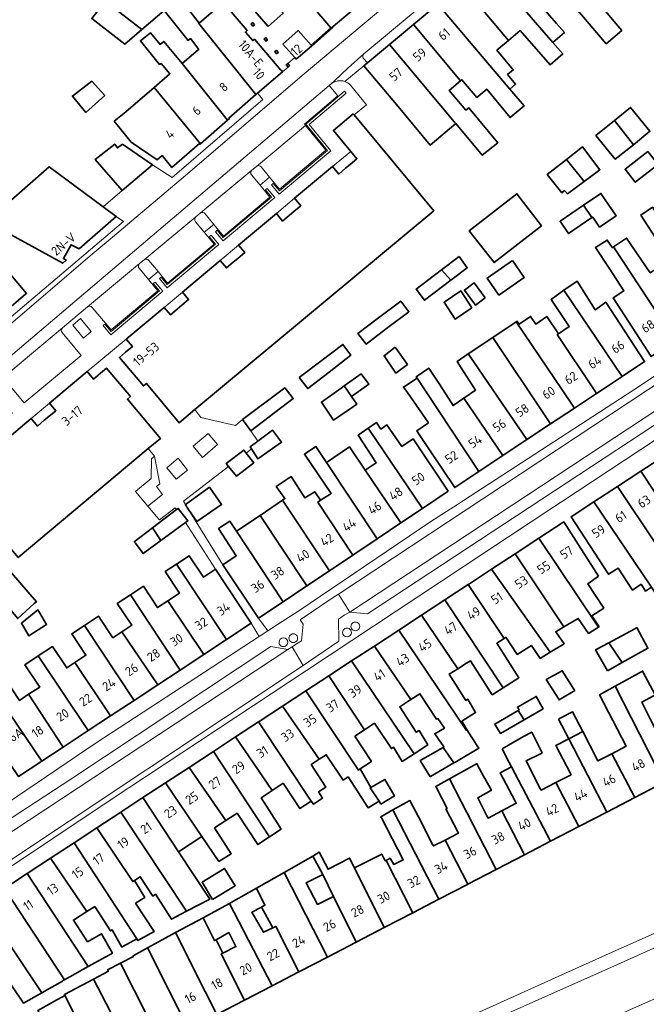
# Model space of a CAD drawing. Extents: x 152761 to 155748, y 459947 to 462743.
# Tile 249 of 256: x 154899 to 154992, y 462409 to 462555. Entities that reach past the tile are written whole.
import ezdxf
from ezdxf.enums import TextEntityAlignment as Align

# ---------------------------------------------------------------- set-up
doc = ezdxf.new("R2010")
doc.units = 0
doc.header["$LTSCALE"] = 0.75
for name, color, linetype, lineweight in [('B-RO-GR-BEPLANTING_CULTUUR_HEESTERS-GV', 251, 'CONTINUOUS', 18), ('B-RO-GR-GROENVOORZIENING-GV', 251, 'CONTINUOUS', 18), ('B-RO-IE-TERREINAFSCHEIDING_KUNSTMATIG_HEKWERK-G', 251, 'IE-TERREINAFSCHEIDING-KUNSTMATIG', 18), ('B-RO-IE-TERREINAFSCHEIDING_KUNSTMATIG_MUUR-G', 251, 'IE-TERREINAFSCHEIDING-KUNSTMATIG-DICHT', 18), ('B-RO-IE-TERREINAFSCHEIDING_KUNSTMATIG_MUUR-GV', 251, 'CONTINUOUS', 18), ('B-RO-OG-BEBOUWING-GV', 6, 'CONTINUOUS', 35), ('B-RO-OG-BEBOUWING-T18', 1, 'CONTINUOUS', 18), ('B-RO-VH-VERHARDING_ASFALT-GV', 251, 'CONTINUOUS', 18), ('B-RO-VH-VERHARDING_BETONSTRAATSTEEN-GV', 251, 'CONTINUOUS', 18), ('B-RO-VH-VERHARDING_STRAATBAKSTEEN-GV', 251, 'CONTINUOUS', 18), ('B-RO-VH-VERHARDING_TEGEL-GV', 251, 'CONTINUOUS', 18)]:
    doc.layers.add(name, color=color, linetype=linetype, lineweight=lineweight)
doc.styles.add('NLCS-ISO-M200-T18', font='NLCS-ISO.ttf', dxfattribs={"height": 0.36})
doc.linetypes.add('IE-TERREINAFSCHEIDING-KUNSTMATIG', pattern='A,4,[82,NLCS.SHX,S=0.75,R=90,X=0,Y=0],4,-2', length=10)
doc.linetypes.add('IE-TERREINAFSCHEIDING-KUNSTMATIG-DICHT', pattern='A,8,-1,[82,NLCS.SHX,S=0.75,R=90,X=0,Y=0],-1', length=10)

msp = doc.modelspace()

# ---------------------------------------------------------------- linework, layer by layer
at = {"layer": 'B-RO-GR-BEPLANTING_CULTUUR_HEESTERS-GV', "flags": 128}
msp.add_lwpolyline([(154918.95, 462490.186), (154918.5, 462489.786), (154918.449, 462486.887), (154916.148, 462484.989), (154917.966, 462482.81), (154920.088, 462484.557), (154919.209, 462485.696), (154919.715, 462486.087)], close=True, dxfattribs=at)
at = {"layer": 'B-RO-GR-GROENVOORZIENING-GV'}
for points in [[(154933.306, 462532.427, 0.4163641), (154933.272, 462531.74)], [(154934.697, 462532.916, 0.4240263), (154933.973, 462533.001)], [(154926.397, 462525.983, 0.4161229), (154925.683, 462526.082)], [(154925.044, 462525.543, 0.3834874), (154924.993, 462524.826)], [(154918.091, 462519.106, 0.4069998), (154917.398, 462519.186)], [(154916.718, 462518.629, 0.3988194), (154916.66, 462517.942)], [(154949.22, 462465.053, 1.0007785), (154947.935, 462465.053)], [(154947.935, 462465.053, 1.0007785), (154949.22, 462465.053)], [(154940.064, 462463.319, 1.0007785), (154938.779, 462463.319)], [(154947.993, 462464.169, 1.0007785), (154946.708, 462464.169)], [(154946.708, 462464.169, 0.9992221), (154947.993, 462464.169)], [(154938.597, 462462.717, 0.9992221), (154937.312, 462462.717)], [(154937.312, 462462.717, 1.0007785), (154938.597, 462462.717)], [(154938.779, 462463.319, 1.0007785), (154940.064, 462463.319)]]:
    msp.add_lwpolyline(points, format="xyb", dxfattribs=at)
at = {"layer": 'B-RO-GR-GROENVOORZIENING-GV', "flags": 128}
for points in [[(154933.272, 462531.74), (154934.518, 462530.221), (154935.932, 462531.394), (154934.697, 462532.916)], [(154933.973, 462533.001), (154933.306, 462532.427)], [(154924.993, 462524.826), (154926.278, 462523.271), (154927.694, 462524.413), (154926.397, 462525.983)], [(154925.683, 462526.082), (154925.044, 462525.543)], [(154916.66, 462517.942), (154918.049, 462516.281), (154919.457, 462517.454), (154918.091, 462519.106)], [(154917.398, 462519.186), (154916.718, 462518.629)]]:
    msp.add_lwpolyline(points, dxfattribs=at)
for points in [[(154908.005, 462510.515), (154906.855, 462509.555), (154908.447, 462507.649), (154909.596, 462508.609)], [(154924.616, 462491.696), (154926.007, 462490.021), (154928.215, 462491.942), (154926.838, 462493.549)], [(154922.408, 462489.885), (154920.772, 462488.495), (154922.135, 462486.819), (154923.809, 462488.115)]]:
    msp.add_lwpolyline(points, close=True, dxfattribs=at)
at = {"layer": 'B-RO-IE-TERREINAFSCHEIDING_KUNSTMATIG_HEKWERK-G', "flags": 128}
msp.add_lwpolyline([(154938.608, 462548.183), (154939.63, 462549.075)], dxfattribs=at)
at = {"layer": 'B-RO-IE-TERREINAFSCHEIDING_KUNSTMATIG_MUUR-G', "flags": 128}
msp.add_lwpolyline([(154945.263, 462553.491), (154942.13, 462550.712)], dxfattribs=at)
at = {"layer": 'B-RO-IE-TERREINAFSCHEIDING_KUNSTMATIG_MUUR-GV', "flags": 128}
for points in [[(154936.449, 462530.482), (154936.19, 462530.265), (154937.318, 462528.916), (154944.948, 462535.299), (154941.766, 462539.179), (154947.222, 462543.825), (154947.003, 462544.083), (154941.294, 462539.222), (154944.474, 462535.344), (154937.36, 462529.392)], [(154927.918, 462523.35), (154929.046, 462522.001), (154936.69, 462528.391), (154935.562, 462529.739), (154935.303, 462529.522), (154936.214, 462528.433), (154929.088, 462522.477), (154928.178, 462523.566)], [(154919.911, 462516.631), (154919.653, 462516.413), (154920.783, 462515.067), (154928.407, 462521.466), (154927.277, 462522.812), (154927.018, 462522.595), (154927.931, 462521.507), (154920.824, 462515.543)], [(154911.602, 462509.703), (154911.342, 462509.486), (154912.471, 462508.138), (154920.137, 462514.553), (154919.009, 462515.902), (154918.75, 462515.685), (154919.661, 462514.596), (154912.513, 462508.614)]]:
    msp.add_lwpolyline(points, close=True, dxfattribs=at)
at = {"layer": 'B-RO-OG-BEBOUWING-GV', "flags": 128}
for points in [[(154912.207, 462570.91), (154905.588, 462562.108), (154911.658, 462557.412), (154917.084, 462553.202), (154920.366, 462556.018), (154922.578, 462557.931), (154922.553, 462557.951), (154922.643, 462558.066), (154910.063, 462567.732), (154910.865, 462568.766), (154912.443, 462570.802)], [(154974.922, 462568.759), (154971.377, 462565.804), (154978.298, 462557.519), (154979.9, 462558.865), (154981.654, 462556.871), (154981.125, 462556.376), (154985.627, 462551.105), (154987.922, 462553.065), (154986.483, 462554.749)], [(154977.736, 462551.278), (154979.44, 462552.769), (154978.263, 462554.112), (154976.559, 462556.057), (154978.298, 462557.519), (154971.377, 462565.804), (154967.807, 462562.829)], [(154967.807, 462562.829), (154964.233, 462559.85), (154971.207, 462551.603), (154972.918, 462553.049), (154977.342, 462547.994), (154979.193, 462549.613), (154977.736, 462551.278)], [(154964.233, 462559.85), (154960.772, 462556.966), (154971.391, 462544.408), (154972.24, 462545.122), (154971.049, 462546.554), (154971.883, 462547.247), (154969.476, 462550.14), (154971.207, 462551.603)], [(154920.366, 462556.018), (154923.879, 462551.599), (154924.231, 462551.87), (154925.46, 462550.276), (154925.399, 462550.224), (154923.005, 462548.169), (154929.702, 462539.801), (154929.983, 462540.045), (154929.908, 462540.131), (154933.911, 462543.608), (154925.454, 462554.088), (154925.533, 462554.156), (154924.682, 462555.205), (154922.578, 462557.931)], [(154917.084, 462553.202), (154911.658, 462557.412), (154909.663, 462554.817), (154914.554, 462551.032)], [(154925.533, 462554.156), (154925.454, 462554.088), (154933.911, 462543.608), (154934.114, 462543.784), (154937.845, 462546.974), (154937.614, 462547.249), (154937.574, 462547.216), (154933.671, 462551.769), (154933.434, 462551.565), (154932.347, 462552.833), (154932.604, 462553.051), (154929.08, 462557.19)], [(154935.688, 462553.664), (154937.945, 462555.636), (154935.999, 462557.853), (154933.729, 462555.907)], [(154971.391, 462544.408), (154960.772, 462556.966), (154957.174, 462553.967), (154964.101, 462545.615), (154964.321, 462545.8), (154966.529, 462543.173), (154967.984, 462544.379), (154971.441, 462540.207), (154973.481, 462541.922)], [(154933.712, 462553.913), (154933.438, 462554.239), (154933.197, 462554.037), (154933.472, 462553.71)], [(154964.101, 462545.615), (154957.174, 462553.967), (154953.6, 462550.977), (154963.206, 462539.533), (154963.395, 462539.307), (154967.316, 462534.638), (154969.61, 462536.493), (154965.349, 462541.631), (154964.901, 462541.28), (154962.445, 462544.223)], [(154923.005, 462548.169), (154920.298, 462551.461), (154919.749, 462551.009), (154918.346, 462552.706), (154916.85, 462551.552), (154919.657, 462548.06), (154919.906, 462548.211), (154921.21, 462546.664), (154918.872, 462544.651), (154925.717, 462536.337), (154929.702, 462539.801)], [(154939.835, 462548.839), (154942.113, 462550.732), (154942.16, 462550.771), (154942.037, 462550.911), (154940.161, 462553.041), (154937.89, 462551.069), (154939.63, 462549.075)], [(154935.339, 462552.011), (154935.098, 462551.808), (154935.371, 462551.484), (154935.611, 462551.687)], [(154963.395, 462539.307), (154963.206, 462539.533), (154953.6, 462550.977), (154950.363, 462548.284), (154949.849, 462547.856), (154954.647, 462542.116), (154959.634, 462536.15)], [(154936.926, 462550.146), (154936.684, 462549.945), (154936.951, 462549.623), (154937.193, 462549.824)], [(154938.643, 462547.655), (154938.884, 462547.861), (154938.608, 462548.183), (154938.368, 462547.98)], [(154911.583, 462543.453), (154909.68, 462545.56), (154906.812, 462543.371), (154908.8, 462540.967)], [(154912.984, 462539.682), (154915.463, 462536.594), (154919.347, 462533.983), (154920.048, 462534.583), (154921.514, 462532.819), (154925.564, 462536.351), (154925.637, 462536.268), (154925.717, 462536.337), (154918.872, 462544.651), (154914.693, 462541.054)], [(154945.213, 462532.961), (154939.623, 462528.285), (154940.539, 462527.182), (154939.52, 462526.335), (154938.86, 462525.781), (154937.836, 462524.927), (154936.918, 462526.029), (154931.343, 462521.356), (154932.264, 462520.257), (154931.246, 462519.412), (154930.567, 462518.856), (154929.56, 462518.008), (154928.645, 462519.103), (154923.046, 462514.425), (154923.973, 462513.315), (154922.966, 462512.476), (154922.292, 462511.925), (154921.281, 462511.074), (154920.359, 462512.174), (154914.771, 462507.497), (154915.689, 462506.4), (154914.671, 462505.548), (154913.757, 462504.783), (154917.283, 462500.581), (154917.727, 462500.953), (154922.577, 462495.131), (154924.908, 462497.073), (154960.163, 462526.438), (154948.41, 462540.593), (154948.283, 462540.745), (154945.335, 462538.283), (154947.901, 462535.21), (154948.805, 462534.127), (154947.81, 462533.277), (154947.145, 462532.712), (154946.131, 462531.864)], [(154989.622, 462536.198), (154992.074, 462538.191), (154989.216, 462541.707), (154986.84, 462539.777)], [(154986.84, 462539.777), (154984.105, 462537.554), (154986.962, 462534.037), (154989.622, 462536.198)], [(154914.196, 462536.26), (154913.449, 462535.727), (154913.057, 462536.268), (154910.18, 462534.02), (154914.145, 462529.419), (154918.642, 462533.217)], [(154982.346, 462530.755), (154984.698, 462532.486), (154982.131, 462535.864), (154979.742, 462534.008)], [(154991.772, 462535.213), (154988.405, 462532.571), (154989.913, 462530.649), (154993.28, 462533.291)], [(154979.742, 462534.008), (154976.914, 462531.811), (154979.076, 462529.108), (154979.482, 462529.432), (154979.887, 462528.946), (154982.346, 462530.755)], [(154907.792, 462520.81), (154913.279, 462525.607), (154911.334, 462527.045), (154903.38, 462532.925), (154894.143, 462524.865), (154905.379, 462518.682), (154905.91, 462519.15), (154905.482, 462519.387), (154906.625, 462521.43)], [(154976.084, 462524.236), (154972.422, 462528.946), (154965.4, 462523.486), (154969.062, 462518.776)], [(154983.511, 462525.431), (154983.619, 462525.505), (154984.628, 462524.033), (154987.081, 462525.715), (154984.824, 462529.007), (154982.269, 462527.255)], [(154983.511, 462525.431), (154982.269, 462527.255), (154978.805, 462524.88), (154980.053, 462523.06)], [(154993.417, 462518.151), (154999.218, 462509.544), (155000, 462510.066), (155002.671, 462511.849), (155000, 462515.802), (154992.435, 462526.996), (154990.706, 462525.809), (154992.883, 462522.458), (154994.99, 462519.214)], [(154895.912, 462510.725), (154899.951, 462514.165), (154900.033, 462514.235), (154891.019, 462524.916), (154889.154, 462523.268), (154888.871, 462523.661), (154887.86, 462520.898), (154887.71, 462520.487)], [(154995.806, 462507.266), (154986.696, 462521.102), (154986.53, 462520.989), (154985.767, 462522.118), (154984.057, 462521.028), (154986.048, 462517.941), (154988.205, 462514.597), (154986.659, 462513.594), (154992.277, 462504.91)], [(154999.218, 462509.544), (154993.417, 462518.151), (154992.106, 462517.265), (154988.628, 462522.408), (154986.696, 462521.102), (154995.806, 462507.266)], [(154962.68, 462516.19), (154965.109, 462518.036), (154963.904, 462519.682), (154961.324, 462517.721)], [(154971.758, 462519.074), (154968.035, 462516.504), (154969.768, 462513.993), (154973.492, 462516.563)], [(154961.324, 462517.721), (154957.569, 462514.866), (154958.773, 462513.221), (154962.68, 462516.19)], [(154967.759, 462513.563), (154966.138, 462515.795), (154964.682, 462514.737), (154966.303, 462512.505)], [(154979.382, 462514.697), (154987.974, 462501.966), (154991.279, 462504.158), (154985.56, 462512.941), (154984.064, 462511.837), (154983.996, 462511.787), (154981.315, 462516.058)], [(154965.796, 462512.116), (154964.137, 462514.628), (154961.678, 462512.926), (154963.331, 462510.421)], [(154987.974, 462501.966), (154979.382, 462514.697), (154977.477, 462513.356), (154980.124, 462509.327), (154978.589, 462508.282), (154978.398, 462508.151), (154983.838, 462500), (154984.197, 462499.462), (154985.009, 462500)], [(154952.002, 462510.623), (154948.94, 462508.296), (154950.193, 462506.749), (154953.201, 462509.029), (154956.479, 462511.514), (154955.276, 462513.111)], [(154977.396, 462494.951), (154980.922, 462497.29), (154979.094, 462500), (154972.309, 462510.059), (154968.859, 462507.725), (154971.625, 462503.586), (154974.022, 462500)], [(154980.922, 462497.29), (154984.197, 462499.462), (154983.838, 462500), (154978.398, 462508.151), (154978.589, 462508.282), (154976.828, 462510.842), (154975.226, 462509.713), (154974.457, 462510.849), (154972.745, 462509.69), (154972.436, 462510.146), (154972.309, 462510.059), (154979.094, 462500)], [(154973.921, 462492.647), (154977.396, 462494.951), (154974.022, 462500), (154971.625, 462503.586), (154968.859, 462507.725), (154965.256, 462505.287), (154965.268, 462505.269), (154968.88, 462500)], [(154940.31, 462501.824), (154941.564, 462500.178), (154944.707, 462502.617), (154947.898, 462505.094), (154946.745, 462506.69), (154943.502, 462504.238)], [(154954.467, 462506.298), (154952.834, 462505.036), (154954.583, 462502.436), (154956.278, 462503.741)], [(154970.362, 462490.286), (154973.921, 462492.647), (154968.88, 462500), (154965.268, 462505.269), (154965.256, 462505.287), (154963.593, 462504.162), (154964.195, 462503.237), (154966.322, 462499.966), (154964.576, 462498.751)], [(154898.822, 462475.244), (154918.013, 462491.312), (154919.807, 462492.814), (154914.945, 462498.621), (154915.381, 462498.988), (154911.85, 462503.187), (154910.947, 462502.432), (154909.933, 462501.581), (154909.01, 462502.684), (154903.423, 462498.007), (154904.346, 462496.905), (154903.338, 462496.061), (154902.661, 462495.503), (154901.649, 462494.652), (154900.731, 462495.75), (154895.149, 462491.083), (154896.064, 462489.989), (154895.061, 462489.141), (154894.39, 462488.572), (154893.374, 462487.724), (154892.453, 462488.828), (154889.892, 462491.899), (154886.945, 462489.427)], [(154970.362, 462490.286), (154964.576, 462498.751), (154963.008, 462497.661), (154961.523, 462500), (154960.903, 462500.978), (154959.409, 462503.177), (154957.564, 462501.924), (154957.693, 462501.736), (154958.839, 462500), (154966.806, 462487.928)], [(154948.03, 462499), (154950.597, 462500.81), (154949.465, 462502.353), (154946.927, 462500.561)], [(154966.806, 462487.928), (154958.839, 462500), (154957.693, 462501.736), (154955.69, 462500.393), (154955.973, 462500), (154956.275, 462499.58), (154959.368, 462495.131), (154957.65, 462493.936), (154958.02, 462493.383), (154963.249, 462485.569)], [(154931.911, 462495.61), (154933.16, 462493.959), (154939.411, 462498.703), (154938.398, 462500), (154938.162, 462500.303), (154937.758, 462500)], [(154946.475, 462500.242), (154943.57, 462498.19), (154945.38, 462495.514), (154948.311, 462497.544), (154948.813, 462497.892), (154948.03, 462499), (154946.927, 462500.561)], [(154934.164, 462492.411), (154933.072, 462491.592), (154933.26, 462491.283), (154934.207, 462489.794), (154937.694, 462492.28), (154936.37, 462494.037)], [(154958.499, 462482.475), (154950.487, 462494.322), (154948.991, 462493.29), (154951.637, 462489.199), (154950.036, 462488.118), (154955.302, 462480.333)], [(154962.302, 462485.022), (154957.11, 462492.774), (154955.421, 462491.643), (154953.242, 462494.803), (154952.358, 462494.193), (154951.695, 462495.155), (154950.487, 462494.322), (154958.499, 462482.475)], [(154929.868, 462488.671), (154931.045, 462487.227), (154933.586, 462489.227), (154932.446, 462490.656), (154932.099, 462491.092), (154929.531, 462489.093)], [(154948.234, 462475.599), (154951.816, 462477.999), (154944.302, 462489.28), (154942.756, 462491.602), (154941.069, 462490.469), (154945.008, 462484.682), (154944.72, 462484.495), (154943.461, 462483.676), (154943.061, 462483.415)], [(154951.816, 462477.999), (154955.302, 462480.333), (154950.036, 462488.118), (154947.7, 462491.576), (154944.302, 462489.28)], [(154994.223, 462490.256), (154990.731, 462487.974), (154999.078, 462475.33), (154999.63, 462474.483), (155001.885, 462475.952), (154998.693, 462480.898), (154999.888, 462481.671)], [(154944.743, 462473.261), (154948.234, 462475.599), (154943.061, 462483.415), (154943.461, 462483.676), (154942.591, 462484.954), (154941.131, 462484.035), (154939.105, 462487.171), (154936.915, 462485.712), (154938.176, 462483.923), (154937.844, 462483.699)], [(154993.225, 462477.445), (154994.488, 462478.22), (154997.695, 462473.223), (154999.63, 462474.483), (154999.078, 462475.33), (154990.731, 462487.974), (154987.3, 462485.732), (154992.923, 462477.259)], [(154923.507, 462483.035), (154923.497, 462483.027), (154923.965, 462482.299), (154925.165, 462480.526), (154928.828, 462483.039), (154927.044, 462485.607)], [(154995.083, 462466.686), (154996.754, 462464.157), (154999.053, 462465.391), (154993.994, 462473.029), (154995.481, 462473.947), (154993.225, 462477.445), (154992.923, 462477.259), (154987.3, 462485.732), (154983.812, 462483.452), (154992.317, 462470.873)], [(154922.188, 462482.303), (154918.64, 462479.598), (154919.878, 462477.731), (154923.488, 462480.388), (154923.86, 462480.662), (154922.428, 462482.486)], [(154944.743, 462473.261), (154937.844, 462483.699), (154934.51, 462481.452), (154941.413, 462471.031)], [(154983.812, 462483.452), (154980.44, 462481.248), (154985.933, 462472.767), (154987.376, 462473.667), (154989.473, 462470.425), (154990.766, 462471.275), (154991.416, 462470.277), (154992.317, 462470.873)], [(154937.947, 462468.709), (154941.413, 462471.031), (154934.51, 462481.452), (154931.037, 462479.126)], [(154918.64, 462479.598), (154915.954, 462477.551), (154916.116, 462477.337), (154917.27, 462475.812), (154919.878, 462477.731)], [(154937.947, 462468.709), (154931.037, 462479.126), (154930.067, 462480.587), (154928.38, 462479.493), (154931.004, 462475.491), (154929.022, 462474.164), (154934.308, 462466.272)], [(154984.489, 462472.465), (154979.354, 462480.486), (154975.658, 462478.064), (154984.47, 462464.937), (154984.576, 462465.003), (154983.499, 462466.634), (154985.243, 462467.772), (154982.896, 462471.364)], [(154972.191, 462475.791), (154979.378, 462464.991), (154981.495, 462466.247), (154983.008, 462464.03), (154984.47, 462464.937), (154975.658, 462478.064)], [(154922.186, 462474.251), (154929.558, 462463.135), (154933.222, 462465.552), (154927.955, 462473.507), (154926.143, 462472.307), (154924.042, 462475.48)], [(154977.338, 462461.23), (154979.386, 462462.49), (154978.17, 462464.274), (154979.378, 462464.991), (154972.191, 462475.791), (154968.703, 462473.505)], [(154896.593, 462474.409), (154893.842, 462472.012), (154898.738, 462466.21), (154901.174, 462468.42), (154901.49, 462468.707)], [(154929.558, 462463.135), (154922.186, 462474.251), (154920.509, 462473.141), (154922.609, 462469.97), (154920.9, 462468.838), (154926.214, 462460.928)], [(154970.56, 462463.289), (154970.751, 462463.414), (154970.799, 462463.442), (154972.494, 462460.924), (154974.575, 462462.248), (154975.872, 462460.329), (154977.338, 462461.23), (154968.703, 462473.505), (154965.429, 462471.359), (154965.219, 462471.221)], [(154926.214, 462460.928), (154920.9, 462468.838), (154919.383, 462467.834), (154917.297, 462470.984), (154915.371, 462469.709), (154922.696, 462458.607)], [(154961.788, 462468.973), (154970.396, 462455.974), (154972.719, 462457.464), (154969.459, 462462.568), (154970.56, 462463.289), (154965.219, 462471.221)], [(154914.118, 462464.264), (154919.404, 462456.435), (154922.696, 462458.607), (154915.371, 462469.709), (154913.436, 462468.428), (154915.561, 462465.219)], [(154958.333, 462466.708), (154963.698, 462458.794), (154964.983, 462459.604), (154965.575, 462459.978), (154968.8, 462454.951), (154970.396, 462455.974), (154961.788, 462468.973)], [(154901.974, 462467.087), (154901.727, 462467.499), (154899.274, 462465.533), (154900.364, 462463.668), (154903.01, 462465.361)], [(154908.59, 462465.181), (154915.916, 462454.133), (154919.404, 462456.435), (154914.118, 462464.264), (154912.783, 462463.38), (154910.678, 462466.559)], [(154963.698, 462458.794), (154958.333, 462466.708), (154954.996, 462464.521), (154965.004, 462449.692), (154965.107, 462449.751), (154964.285, 462451.06), (154966.334, 462452.336), (154965.205, 462454.298), (154964.889, 462454.117), (154962.445, 462458.003)], [(154915.916, 462454.133), (154908.59, 462465.181), (154906.718, 462463.946), (154908.804, 462460.785), (154907.189, 462459.72), (154912.432, 462451.834)], [(154986.015, 462462.645), (154987.973, 462459.703), (154991.768, 462461.831), (154990.117, 462464.872), (154989.827, 462464.715)], [(154961.554, 462447.188), (154963.113, 462444.889), (154963.256, 462444.973), (154966.798, 462447.059), (154966.582, 462447.402), (154965.107, 462449.751), (154965.004, 462449.692), (154954.996, 462464.521), (154951.395, 462462.161), (154956.768, 462454.242), (154958.116, 462455.101), (154960.55, 462451.378), (154960.736, 462451.454), (154961.736, 462450.027), (154960.292, 462449.196), (154961.657, 462447.247)], [(154901.778, 462460.693), (154909.141, 462449.663), (154912.432, 462451.834), (154907.189, 462459.72), (154905.972, 462458.917), (154903.883, 462462.082)], [(154956.768, 462454.242), (154951.395, 462462.161), (154948.025, 462459.953), (154957.248, 462446.258), (154959.275, 462447.563), (154958.018, 462449.676), (154957.57, 462449.418), (154955.131, 462453.199)], [(154985.811, 462458.491), (154987.973, 462459.703), (154986.015, 462462.645), (154984.041, 462461.573)], [(154909.141, 462449.663), (154901.778, 462460.693), (154899.807, 462459.393), (154901.979, 462456.1), (154900.348, 462455.024), (154905.449, 462447.227)], [(154957.248, 462446.258), (154948.025, 462459.953), (154944.663, 462457.749), (154949.929, 462449.778), (154951.399, 462450.746), (154953.895, 462447.005), (154954.222, 462447.218), (154955.481, 462445.121)], [(154949.929, 462449.778), (154944.663, 462457.749), (154941.283, 462455.533), (154949.042, 462443.84), (154949.295, 462444.007), (154950.96, 462445.103), (154948.513, 462448.845)], [(154978.608, 462454.301), (154978.665, 462454.211), (154980.962, 462455.606), (154980.852, 462455.779), (154979.124, 462458.498), (154976.773, 462457.201)], [(154994.74, 462450.794), (154992.88, 462449.852), (154990.854, 462453.879), (154992.701, 462454.865), (154992.827, 462454.933), (154990.99, 462458.447), (154986.923, 462456.223), (154994.168, 462442.034), (154998.281, 462444.17), (154994.761, 462450.805)], [(154894.879, 462456.091), (154902.303, 462445.152), (154905.449, 462447.227), (154900.348, 462455.024), (154898.994, 462454.13), (154896.844, 462457.388)], [(154989.826, 462439.779), (154994.168, 462442.034), (154986.923, 462456.223), (154984.631, 462454.97), (154988.562, 462447.344), (154986.461, 462446.26)], [(154893.577, 462450.627), (154898.855, 462442.876), (154902.303, 462445.152), (154894.879, 462456.091), (154892.913, 462454.794), (154895.03, 462451.586)], [(154949.295, 462444.007), (154949.042, 462443.84), (154941.283, 462455.533), (154937.842, 462453.278), (154943.255, 462445.428), (154944.283, 462446.093), (154946.779, 462442.351), (154947.499, 462442.825), (154950.453, 462438.266), (154952.098, 462439.234), (154950.781, 462441.219), (154950.87, 462441.27)], [(154972.599, 462452.648), (154973.515, 462451.265), (154976.308, 462452.872), (154975.282, 462454.704), (154972.502, 462453.139), (154972.745, 462452.734)], [(154943.255, 462445.428), (154937.842, 462453.278), (154934.378, 462451.008), (154934.306, 462450.961), (154942.076, 462439.262), (154942.381, 462438.803), (154943.754, 462439.69), (154943.152, 462440.622), (154944.225, 462441.315), (154942.064, 462444.658)], [(154973.515, 462451.265), (154972.599, 462452.648), (154969.15, 462450.626), (154969.988, 462449.248)], [(154978.83, 462451.487), (154978.584, 462451.355), (154980.09, 462448.454), (154982.144, 462449.525), (154980.631, 462452.458)], [(154930.896, 462448.726), (154936.3, 462440.815), (154937.905, 462441.882), (154940.392, 462438.142), (154942.076, 462439.262), (154934.306, 462450.961)], [(154970.276, 462446.963), (154971.308, 462444.968), (154971.651, 462444.305), (154977.391, 462433.322), (154981.586, 462435.5), (154978.194, 462441.996), (154976.014, 462440.871), (154975.877, 462441.136), (154973.778, 462445.205), (154975.992, 462446.298), (154976.148, 462446.375), (154974.632, 462449.446), (154973.394, 462448.781)], [(154985.706, 462437.64), (154989.826, 462439.779), (154986.461, 462446.26), (154984.382, 462445.187), (154982.144, 462449.525), (154980.09, 462448.454)], [(154936.3, 462440.815), (154930.896, 462448.726), (154927.63, 462446.585), (154935.895, 462433.977), (154937.617, 462435.117), (154937.026, 462436.046), (154934.679, 462439.737)], [(154980.09, 462448.454), (154978.194, 462447.467), (154980.292, 462443.441), (154980.441, 462443.155), (154978.194, 462441.996), (154981.586, 462435.5), (154981.69, 462435.554), (154985.706, 462437.64)], [(154924.039, 462444.232), (154929.457, 462436.368), (154930.848, 462437.285), (154931.113, 462437.46), (154934.174, 462432.837), (154935.895, 462433.977), (154927.63, 462446.585)], [(154961.554, 462447.188), (154958.175, 462445.239), (154959.634, 462442.86), (154959.695, 462442.895), (154963.113, 462444.889)], [(154962.48, 462442.544), (154969.369, 462429.157), (154973.559, 462431.332), (154970.223, 462437.828), (154968.183, 462436.757), (154968.015, 462437.077), (154966.641, 462439.74), (154968.663, 462440.865), (154967.518, 462442.945), (154966.532, 462444.78), (154966.491, 462444.756)], [(154924.039, 462444.232), (154920.698, 462442.042), (154920.551, 462441.946), (154925.924, 462434.04), (154928.442, 462430.335), (154930.259, 462431.491), (154927.812, 462435.284), (154929.457, 462436.368)], [(154973.559, 462431.332), (154977.391, 462433.322), (154971.651, 462444.305), (154969.969, 462443.432), (154972.185, 462439.251), (154972.347, 462438.945), (154970.223, 462437.828)], [(154920.551, 462441.946), (154917.224, 462439.765), (154922.486, 462431.774), (154925.924, 462434.04)], [(154952.343, 462438.808), (154954.36, 462440.01), (154952.946, 462442.465), (154950.87, 462441.27), (154950.781, 462441.219), (154952.098, 462439.234)], [(154969.369, 462429.157), (154962.48, 462442.544), (154960.46, 462441.43), (154962.12, 462438.182), (154961.963, 462438.101), (154963.797, 462434.514), (154961.832, 462433.51), (154965.188, 462426.986)], [(154923.65, 462422.978), (154927.087, 462424.786), (154922.486, 462431.774), (154917.224, 462439.765), (154913.944, 462437.615)], [(154954.138, 462437.944), (154960.89, 462424.754), (154965.131, 462426.956), (154965.188, 462426.986), (154961.832, 462433.51), (154960.105, 462432.627), (154959.992, 462432.847), (154957.883, 462436.92), (154956.639, 462439.323)], [(154923.65, 462422.978), (154913.944, 462437.615), (154910.433, 462435.314), (154915.709, 462427.357), (154915.998, 462427.545), (154916.816, 462428.078), (154918.663, 462425.233), (154919.055, 462425.486), (154921.427, 462421.81)], [(154960.89, 462424.754), (154954.138, 462437.944), (154952.343, 462436.954), (154952.433, 462436.78), (154955.642, 462430.566), (154954.271, 462429.876), (154953.721, 462430.825), (154953.12, 462430.507), (154957.077, 462422.774)], [(154910.433, 462435.314), (154907.053, 462433.099), (154916.33, 462418.922), (154916.478, 462418.655), (154918.881, 462419.988), (154916.127, 462424.169), (154917.502, 462425.005), (154915.998, 462427.545), (154915.709, 462427.357)], [(154908.93, 462422.927), (154910.099, 462423.674), (154912.445, 462420.082), (154912.691, 462420.238), (154914.105, 462417.688), (154914.255, 462417.771), (154916.33, 462418.922), (154907.053, 462433.099), (154903.591, 462430.83)], [(154945.353, 462425.19), (154948.727, 462418.437), (154952.852, 462420.58), (154948.458, 462429.378), (154947.729, 462430.838), (154944.569, 462429.183), (154943.256, 462431.702), (154942.441, 462431.212), (154942.288, 462431.125), (154943.78, 462428.392)], [(154952.852, 462420.58), (154957.077, 462422.774), (154953.12, 462430.507), (154952.985, 462430.436), (154952.486, 462431.419), (154948.458, 462429.378)], [(154908.93, 462422.927), (154903.591, 462430.83), (154900.116, 462428.552), (154909.134, 462414.819), (154912.719, 462416.807), (154911.13, 462419.671), (154909.051, 462418.479), (154906.964, 462421.672)], [(154938.085, 462428.73), (154944.47, 462416.227), (154948.727, 462418.437), (154945.353, 462425.19), (154942.97, 462423.992), (154941.325, 462427.199), (154943.78, 462428.392), (154942.288, 462431.125)], [(154905.634, 462412.878), (154909.134, 462414.819), (154900.116, 462428.552), (154896.783, 462426.367)], [(154927.504, 462424.716), (154930.849, 462426.755), (154929.288, 462429.314), (154925.944, 462427.275)], [(154944.47, 462416.227), (154938.085, 462428.73), (154933.965, 462426.383), (154935.237, 462423.88), (154934.724, 462423.609), (154936.38, 462420.522), (154936.832, 462420.741), (154940.241, 462414.031), (154940.448, 462414.138)], [(154905.634, 462412.878), (154896.783, 462426.367), (154893.453, 462424.185), (154902.276, 462410.949), (154905.351, 462412.684), (154905.476, 462412.79)], [(154940.241, 462414.031), (154936.832, 462420.741), (154936.38, 462420.522), (154935.041, 462419.874), (154933.283, 462422.847), (154934.724, 462423.609), (154935.237, 462423.88), (154933.965, 462426.383), (154930.272, 462424.279), (154930.009, 462424.137), (154936.285, 462411.976)], [(154895.115, 462413.927), (154896.088, 462414.545), (154899.574, 462409.425), (154902.276, 462410.949), (154893.453, 462424.185), (154889.969, 462421.901)], [(154926.097, 462422.027), (154927.806, 462418.647), (154928.021, 462418.771), (154929.887, 462419.844), (154930.949, 462417.77), (154929.007, 462416.793), (154928.797, 462416.687), (154932.24, 462409.876), (154936.285, 462411.976), (154930.009, 462424.137)], [(154929.007, 462416.793), (154928.021, 462418.771), (154927.806, 462418.647), (154926.097, 462422.027), (154922.031, 462419.833), (154923.654, 462416.626), (154924.702, 462414.554), (154928.145, 462407.75), (154932.24, 462409.876), (154928.797, 462416.687)], [(154922.031, 462419.833), (154918.986, 462418.19), (154917.903, 462417.588), (154923.944, 462405.568), (154928.145, 462407.75), (154924.702, 462414.554), (154923.654, 462416.626)], [(154919.909, 462403.473), (154923.944, 462405.568), (154917.903, 462417.588), (154915.774, 462416.406), (154915.82, 462416.281), (154913.906, 462415.306)], [(154919.909, 462403.473), (154913.906, 462415.306), (154912.006, 462414.338), (154912.117, 462414.122), (154909.916, 462412.937), (154912.414, 462408.147), (154915.838, 462401.359)], [(154911.515, 462399.114), (154915.838, 462401.359), (154912.414, 462408.147), (154909.916, 462412.937), (154905.636, 462410.683), (154905.703, 462410.549), (154907.062, 462407.836)], [(154907.062, 462407.836), (154905.703, 462410.549), (154904.169, 462409.694), (154901.709, 462408.33), (154907.464, 462397.01), (154911.515, 462399.114)]]:
    msp.add_lwpolyline(points, close=True, dxfattribs=at)
msp.add_lwpolyline([(154930.616, 462570.281), (154944.951, 462553.46), (154944.991, 462553.413), (154952.729, 462559.958)], dxfattribs=at)
at = {"layer": 'B-RO-VH-VERHARDING_ASFALT-GV', "flags": 128}
msp.add_lwpolyline([(154994.727, 462410.95), (155000, 462413.217), (155000.402, 462413.395), (155014.703, 462419.727), (155011.978, 462426.105), (155000.282, 462420.941), (155000, 462420.815), (154987.297, 462415.145), (154904.553, 462378.282), (154907.323, 462371.892), (154985.364, 462406.77), (154990.092, 462408.878), (154994.557, 462410.859)], dxfattribs=at)
at = {"layer": 'B-RO-VH-VERHARDING_BETONSTRAATSTEEN-GV', "flags": 128}
for points in [[(154949.82, 462549.633), (154947.545, 462547.531), (154945.488, 462545.632), (154945.01, 462545.168)], [(154947.011, 462545.548), (154949.849, 462547.856), (154950.363, 462548.284), (154949.76, 462548.988)], [(154916.718, 462518.629), (154917.398, 462519.186), (154925.044, 462525.543), (154925.683, 462526.082), (154933.306, 462532.427), (154933.973, 462533.001), (154941.243, 462539.043), (154941.072, 462539.252), (154945.975, 462543.394), (154944.705, 462544.922), (154884.56, 462493.887)], [(154941.243, 462539.043), (154933.973, 462533.001)], [(154934.697, 462532.916), (154935.932, 462531.394), (154937.374, 462529.615), (154944.249, 462535.374), (154941.243, 462539.043)], [(154933.306, 462532.427), (154925.683, 462526.082)], [(154926.397, 462525.983), (154927.694, 462524.413), (154929.11, 462522.698), (154935.978, 462528.442), (154934.518, 462530.221), (154933.272, 462531.74)], [(154925.044, 462525.543), (154917.398, 462519.186)], [(154918.091, 462519.106), (154919.457, 462517.454), (154920.851, 462515.77), (154927.724, 462521.522), (154926.278, 462523.271), (154924.993, 462524.826)], [(154885.187, 462493.844), (154885.968, 462492.938), (154887.773, 462494.474), (154889.001, 462495.518), (154895.143, 462500.585), (154896.217, 462501.482), (154905.355, 462509.159), (154909.04, 462512.233), (154916.718, 462518.629)], [(154916.718, 462518.629), (154909.04, 462512.233)], [(154909.749, 462512.156), (154912.537, 462508.839), (154919.443, 462514.614), (154918.049, 462516.281), (154916.66, 462517.942)], [(154905.355, 462509.159), (154896.217, 462501.482)], [(154896.929, 462501.395), (154899.712, 462498.077), (154908.101, 462505.041), (154905.283, 462508.447)]]:
    msp.add_lwpolyline(points, dxfattribs=at)
at = {"layer": 'B-RO-VH-VERHARDING_BETONSTRAATSTEEN-GV'}
for points in [[(154949.76, 462548.988, -0.3565327), (154949.82, 462549.633)], [(154945.01, 462545.168, -0.2620057), (154947.011, 462545.548)], [(154933.272, 462531.74, -0.4163641), (154933.306, 462532.427)], [(154933.973, 462533.001, -0.4240263), (154934.697, 462532.916)], [(154925.683, 462526.082, -0.4161229), (154926.397, 462525.983)], [(154924.993, 462524.826, -0.3834874), (154925.044, 462525.543)], [(154917.398, 462519.186, -0.4069998), (154918.091, 462519.106)], [(154916.66, 462517.942, -0.3988194), (154916.718, 462518.629)], [(154909.04, 462512.233, -0.396406), (154909.749, 462512.156)], [(154905.283, 462508.447, -0.3987757), (154905.355, 462509.159)]]:
    msp.add_lwpolyline(points, format="xyb", dxfattribs=at)
at = {"layer": 'B-RO-VH-VERHARDING_BETONSTRAATSTEEN-GV', "flags": 128}
for points in [[(154947.769, 462467.163), (154950.368, 462466.911), (155000, 462499.545), (155000.691, 462500), (155010.277, 462506.303), (155011.044, 462508.776), (154999.874, 462501.505)], [(154933.26, 462491.283), (154933.072, 462491.592), (154934.164, 462492.411), (154933.16, 462493.959), (154931.911, 462495.61), (154930.903, 462494.724), (154925.754, 462495.928), (154924.908, 462497.073), (154922.577, 462495.131), (154917.727, 462500.953), (154917.283, 462500.581), (154913.757, 462504.783), (154914.671, 462505.548), (154915.689, 462506.4), (154914.771, 462507.497), (154909.01, 462502.684), (154909.933, 462501.581), (154910.947, 462502.432), (154911.85, 462503.187), (154915.381, 462498.988), (154914.945, 462498.621), (154919.807, 462492.814), (154918.013, 462491.312), (154918.95, 462490.186), (154919.715, 462486.087), (154919.209, 462485.696), (154920.088, 462484.557), (154917.966, 462482.81), (154919.219, 462481.307), (154919.645, 462480.788), (154921.996, 462482.585), (154922.188, 462482.303), (154922.428, 462482.486), (154923.86, 462480.662), (154923.488, 462480.388), (154927.955, 462473.507), (154933.222, 462465.552), (154934.405, 462463.568), (154935.651, 462464.384), (154934.308, 462466.272), (154929.022, 462474.164), (154923.965, 462482.299), (154923.497, 462483.027), (154923.507, 462483.035), (154923.197, 462483.534), (154929.868, 462488.671), (154929.531, 462489.093), (154932.099, 462491.092), (154932.446, 462490.656)], [(154924.616, 462491.696), (154926.838, 462493.549), (154928.215, 462491.942), (154926.007, 462490.021)], [(154922.408, 462489.885), (154923.809, 462488.115), (154922.135, 462486.819), (154920.772, 462488.495)], [(154938.617, 462461.622), (154936.117, 462462.074), (154906.561, 462442.505), (154893.908, 462434.219), (154893.306, 462431.771)]]:
    msp.add_lwpolyline(points, close=True, dxfattribs=at)
at = {"layer": 'B-RO-VH-VERHARDING_STRAATBAKSTEEN-GV', "flags": 128}
for points in [[(154972.282, 462568.345), (154970.019, 462571.041), (154954.46, 462557.97), (154941.031, 462546.674), (154923.501, 462531.653), (154912.075, 462521.976), (154909.736, 462520.025), (154892.841, 462505.619), (154875.845, 462491.209), (154878.143, 462488.608), (154884.56, 462493.887), (154944.705, 462544.922), (154945.01, 462545.168), (154945.488, 462545.632), (154947.545, 462547.531), (154949.82, 462549.633)], [(155011.044, 462508.776), (155011.367, 462508.998), (155009.595, 462511.653), (155000, 462505.403), (154991.762, 462500), (154946.119, 462469.812), (154947.769, 462467.163), (154999.874, 462501.505)], [(154939.231, 462462.02), (154940.902, 462459.294), (154941.656, 462459.806), (154946.166, 462462.866), (154946.118, 462466.114), (154946.918, 462466.713), (154947.769, 462467.163), (154946.119, 462469.812), (154945.32, 462469.314), (154940.419, 462466.019), (154940.868, 462465.368), (154940.617, 462462.919), (154939.914, 462462.463)], [(154938.617, 462461.622), (154893.306, 462431.771), (154893.057, 462431.621), (154894.825, 462428.683), (154940.902, 462459.294), (154939.231, 462462.02)]]:
    msp.add_lwpolyline(points, close=True, dxfattribs=at)
at = {"layer": 'B-RO-VH-VERHARDING_TEGEL-GV', "flags": 128}
for points in [[(155018.388, 462606.79), (155017.026, 462605.709), (155010.953, 462600.631), (155008.246, 462598.286), (154974.893, 462570.516), (154973.924, 462569.711), (154973.222, 462569.166), (154972.282, 462568.345), (154949.82, 462549.633)], [(154949.76, 462548.988), (154950.363, 462548.284), (154953.6, 462550.977), (154957.174, 462553.967), (154960.772, 462556.966), (154964.233, 462559.85), (154967.807, 462562.829), (154971.377, 462565.804)], [(154952.729, 462559.958), (154944.991, 462553.413), (154944.951, 462553.46), (154942.037, 462550.911), (154942.16, 462550.771), (154942.113, 462550.732), (154939.835, 462548.839), (154939.63, 462549.075), (154938.608, 462548.183), (154938.884, 462547.861), (154938.643, 462547.655), (154937.845, 462546.974), (154934.114, 462543.784), (154934.936, 462542.86), (154922.251, 462531.948), (154921.534, 462531.362), (154918.642, 462533.217), (154914.145, 462529.419), (154911.334, 462527.045), (154913.279, 462525.607), (154914.332, 462524.84), (154892.526, 462506.344)], [(154862.318, 462479.843), (154863.456, 462480.822), (154872.096, 462488.115), (154873.045, 462488.812), (154874.995, 462490.51), (154875.845, 462491.209), (154892.841, 462505.619), (154909.736, 462520.025), (154912.075, 462521.976), (154923.501, 462531.653), (154941.031, 462546.674), (154954.46, 462557.97)], [(154945.01, 462545.168), (154944.705, 462544.922), (154945.975, 462543.394), (154941.072, 462539.252), (154941.243, 462539.043), (154944.249, 462535.374), (154937.374, 462529.615), (154935.932, 462531.394), (154934.518, 462530.221), (154935.978, 462528.442), (154929.11, 462522.698), (154927.694, 462524.413), (154926.278, 462523.271), (154927.724, 462521.522), (154920.851, 462515.77), (154919.457, 462517.454), (154918.049, 462516.281), (154919.443, 462514.614), (154912.537, 462508.839), (154909.749, 462512.156)], [(154939.623, 462528.285), (154945.213, 462532.961), (154947.901, 462535.21), (154945.335, 462538.283), (154948.283, 462540.745), (154948.41, 462540.593), (154950.238, 462542.073), (154947.85, 462545.014)], [(154895.086, 462499.891), (154897.897, 462496.567), (154892.55, 462492.12), (154891.098, 462493.838), (154889.44, 462492.427), (154889.892, 462491.899), (154892.453, 462488.828), (154893.462, 462489.672), (154895.149, 462491.083), (154900.731, 462495.75), (154903.423, 462498.007), (154909.01, 462502.684), (154914.771, 462507.497), (154920.359, 462512.174), (154923.046, 462514.425), (154928.645, 462519.103), (154931.343, 462521.356), (154936.918, 462526.029), (154939.623, 462528.285)], [(154909.04, 462512.233), (154905.355, 462509.159)], [(154905.283, 462508.447), (154908.101, 462505.041), (154899.712, 462498.077), (154896.929, 462501.395)], [(155000, 462506.819), (154989.682, 462500), (154985.623, 462497.317), (154964.539, 462483.642), (154963.643, 462483.061), (154959.734, 462480.526), (154940.217, 462467.374), (154937.07, 462465.313), (154935.651, 462464.384), (154934.405, 462463.568), (154910.296, 462447.844), (154885.496, 462431.052)], [(154893.908, 462434.219), (154906.561, 462442.505), (154936.117, 462462.074), (154938.617, 462461.622), (154939.231, 462462.02), (154939.914, 462462.463), (154940.617, 462462.919), (154940.868, 462465.368), (154940.419, 462466.019), (154945.32, 462469.314), (154946.119, 462469.812), (154991.762, 462500)], [(155000, 462499.545), (154950.368, 462466.911), (154947.769, 462467.163), (154946.918, 462466.713), (154946.118, 462466.114), (154946.166, 462462.866), (154941.656, 462459.806), (154940.902, 462459.294), (154894.825, 462428.683), (154895.106, 462428.221), (154895.256, 462427.976), (154912.557, 462439.496), (154941.383, 462458.566), (154977.892, 462482.718), (154979.009, 462483.457), (155000, 462497.265)], [(154900.811, 462376.589), (154904.553, 462378.282), (154987.297, 462415.145), (155000, 462420.815), (155000.282, 462420.941), (155011.978, 462426.105)], [(154998.985, 462422.526), (154986.492, 462416.95), (154982.117, 462414.996), (154935.124, 462393.766), (154902.193, 462379), (154902.035, 462378.929), (154902.015, 462378.917), (154901.409, 462378.643), (154901.38, 462378.633), (154898.808, 462377.465), (154896.544, 462376.332)], [(154994.557, 462410.859), (154990.092, 462408.878), (154985.364, 462406.77)]]:
    msp.add_lwpolyline(points, dxfattribs=at)
at = {"layer": 'B-RO-VH-VERHARDING_TEGEL-GV'}
for points in [[(154949.82, 462549.633, 0.3565327), (154949.76, 462548.988)], [(154947.011, 462545.548, 0.2620057), (154945.01, 462545.168)], [(154947.85, 462545.014, 0.1216164), (154947.011, 462545.548)], [(154909.749, 462512.156, 0.396406), (154909.04, 462512.233)], [(154905.355, 462509.159, 0.3987757), (154905.283, 462508.447)], [(154947.935, 462465.053, -1.0007785), (154949.22, 462465.053)], [(154949.22, 462465.053, -1.0007785), (154947.935, 462465.053)], [(154938.779, 462463.319, -1.0007785), (154940.064, 462463.319)], [(154946.708, 462464.169, -1.0007785), (154947.993, 462464.169)], [(154947.993, 462464.169, -0.9992221), (154946.708, 462464.169)], [(154937.312, 462462.717, -0.9992221), (154938.597, 462462.717)], [(154938.597, 462462.717, -1.0007785), (154937.312, 462462.717)], [(154940.064, 462463.319, -1.0007785), (154938.779, 462463.319)]]:
    msp.add_lwpolyline(points, format="xyb", dxfattribs=at)
at = {"layer": 'B-RO-VH-VERHARDING_TEGEL-GV', "flags": 128}
for points in [[(154936.449, 462530.482), (154937.36, 462529.392), (154944.474, 462535.344), (154941.294, 462539.222), (154947.003, 462544.083), (154947.222, 462543.825), (154941.766, 462539.179), (154944.948, 462535.299), (154937.318, 462528.916), (154936.19, 462530.265)], [(154927.918, 462523.35), (154928.178, 462523.566), (154929.088, 462522.477), (154936.214, 462528.433), (154935.303, 462529.522), (154935.562, 462529.739), (154936.69, 462528.391), (154929.046, 462522.001)], [(154919.911, 462516.631), (154920.824, 462515.543), (154927.931, 462521.507), (154927.018, 462522.595), (154927.277, 462522.812), (154928.407, 462521.466), (154920.783, 462515.067), (154919.653, 462516.413)], [(154911.602, 462509.703), (154912.513, 462508.614), (154919.661, 462514.596), (154918.75, 462515.685), (154919.009, 462515.902), (154920.137, 462514.553), (154912.471, 462508.138), (154911.342, 462509.486)], [(154908.005, 462510.515), (154909.596, 462508.609), (154908.447, 462507.649), (154906.855, 462509.555)]]:
    msp.add_lwpolyline(points, close=True, dxfattribs=at)

# ---------------------------------------------------------------- texts
at = {"layer": 'B-RO-OG-BEBOUWING-T18', "style": 'NLCS-ISO-M200-T18'}
for s, rotation, p in [('61', 39.8, (154961.682, 462552.517)), ('10A-E', 309.8, (154933.147, 462549.662)), ('12', 41.1, (154939.9, 462550.19)), ('59', 39.9, (154958.076, 462549.507)), ('10', 309.8, (154934.334, 462546.667)), ('57', 39.9, (154954.565, 462546.569)), ('8', 41.1, (154929.131, 462544.73)), ('6', 41.1, (154925.122, 462541.234)), ('4', 41.1, (154921.179, 462537.795)), ('2N-V', 40.4, (154905.499, 462521.523)), ('68', 33.7, (154991.785, 462509.391)), ('19-53', 39.7, (154917.7, 462505.271)), ('66', 33.6, (154987.34, 462506.345)), ('64', 33.6, (154983.922, 462504.079)), ('62', 33.6, (154980.409, 462501.749)), ('60', 33.6, (154977.127, 462499.572)), ('3-17', 39.6, (154906.785, 462496.174)), ('58', 33.6, (154973.223, 462496.983)), ('56', 33.6, (154969.843, 462494.742)), ('54', 33.6, (154966.269, 462492.372)), ('52', 33.6, (154962.779, 462490.057)), ('50', 33.8, (154957.883, 462486.876)), ('48', 33.8, (154954.577, 462484.662)), ('63', 33.2, (154991.205, 462483.506)), ('46', 33.8, (154951.441, 462482.562)), ('61', 33.2, (154987.775, 462481.264)), ('44', 33.8, (154947.68, 462480.042)), ('59', 33.2, (154984.487, 462479.115)), ('42', 33.8, (154944.381, 462477.833)), ('40', 33.8, (154940.846, 462475.465)), ('57', 33.2, (154979.766, 462475.974)), ('38', 33.8, (154937.115, 462472.967)), ('55', 33.2, (154976.395, 462473.764)), ('36', 33.8, (154934.173, 462470.996)), ('53', 33.2, (154973.096, 462471.602)), ('51', 33.2, (154969.486, 462469.236)), ('34', 33.4, (154929.127, 462467.642)), ('49', 33.2, (154966.058, 462466.989)), ('32', 33.4, (154925.833, 462465.469)), ('47', 33.2, (154962.655, 462464.758)), ('30', 33.4, (154922.188, 462463.064)), ('45', 33.2, (154958.862, 462462.272)), ('28', 33.4, (154918.807, 462460.833)), ('43', 33.2, (154955.568, 462460.114)), ('26', 33.4, (154915.553, 462458.686)), ('24', 33.4, (154912.204, 462456.476)), ('41', 33.2, (154952.131, 462457.861)), ('39', 33.2, (154948.549, 462455.514)), ('22', 33.4, (154908.754, 462454.2)), ('37', 33.2, (154945.227, 462453.336)), ('20', 33.4, (154905.369, 462451.967)), ('35', 33.2, (154941.9, 462451.155)), ('18', 33.4, (154901.685, 462449.536)), ('16-16A', 33.4, (154897.174, 462448.208)), ('33', 33.2, (154938.584, 462448.982)), ('31', 33.2, (154934.862, 462446.543)), ('29', 33.2, (154931.357, 462444.246)), ('48', 27.5, (154990.367, 462444.567)), ('27', 33.2, (154927.85, 462441.947)), ('46', 27.5, (154986.048, 462442.324)), ('25', 33.2, (154924.449, 462439.718)), ('44', 27.5, (154981.843, 462440.141)), ('23', 33.2, (154921.304, 462437.657)), ('42', 27.4, (154977.626, 462437.951)), ('21', 33.2, (154917.696, 462435.292)), ('40', 27.5, (154973.539, 462435.829)), ('38', 27.4, (154969.665, 462433.817)), ('19', 33.2, (154914.317, 462433.077)), ('17', 33.2, (154910.679, 462430.693)), ('36', 27.5, (154965.516, 462431.664)), ('34', 27.4, (154961.247, 462429.446)), ('15', 33.2, (154907.59, 462428.669)), ('13', 33.2, (154903.903, 462426.252)), ('32', 27.5, (154957.217, 462427.354)), ('30', 27.5, (154952.771, 462425.045)), ('11', 33.2, (154900.289, 462423.882)), ('28', 27.5, (154948.902, 462423.035)), ('26', 27.4, (154944.781, 462420.895)), ('24', 27.5, (154940.228, 462418.531)), ('22', 27.5, (154936.451, 462416.57)), ('20', 27.4, (154932.421, 462414.477)), ('18', 27.4, (154928.175, 462412.272)), ('16', 27.5, (154924.242, 462410.23))]:
    msp.add_text(s, height=1.35, rotation=rotation, dxfattribs=at).set_placement(p, align=Align.MIDDLE)

doc.saveas('drawing.dxf')
